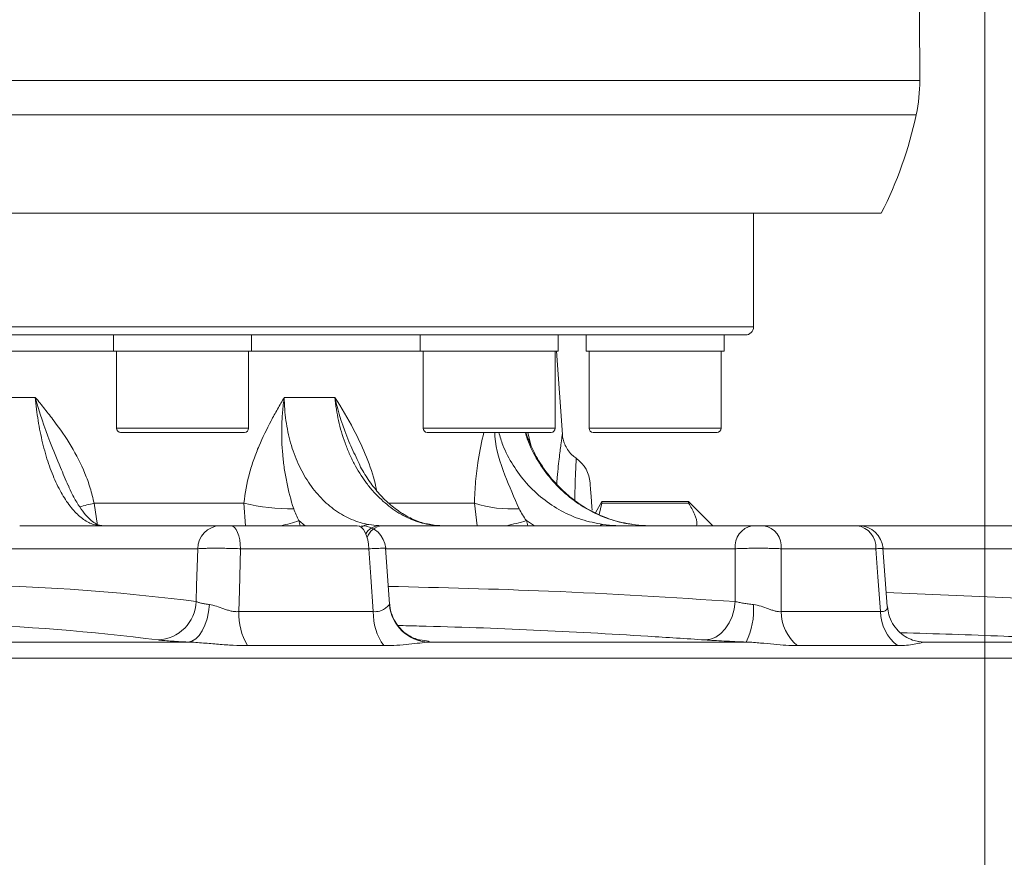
# Model space of a CAD drawing. Header units: millimetres. Extents: x 0 to 8410, y 0 to 5940.
# Tile 16 of 256: x 1322 to 1444, y 1484 to 1587. Entities that reach past the tile are written whole.
import ezdxf

# ---------------------------------------------------------------- set-up
doc = ezdxf.new("R2010")
doc.units = ezdxf.units.MM
doc.header["$LTSCALE"] = 10
doc.styles.add('SLDTEXTSTYLE0', font='TXT', dxfattribs={"width": 0.605})
doc.dimstyles.new('SLDDIMSTYLE0', dxfattribs={"dimtxt": 50, "dimasz": 50, "dimexe": 0, "dimexo": 0.0625, "dimgap": 12.5, "dimtad": 1, "dimtoh": 1, "dimdec": 1, "dimrnd": 1e-09, "dimzin": 12, "dimdsep": 46, "dimtxsty": 'SLDTEXTSTYLE0', "dimsah": 1, "dimcen": 0.09, "dimadec": 0, "dimazin": 0, "dimtfac": 1, "dimtofl": 0, "dimtmove": 0, "dimatfit": 3, "dimfxl": 0, "dimfrac": 2, "dimtolj": 1, "dimtzin": 12, "dimarcsym": 0})

# ---------------------------------------------------------------- blocks, each defined once
blk = doc.blocks.new('*D2')
at = {"color": 7, "linetype": 'Continuous', "lineweight": 0}
for p, q in [((1441.19, 1878.04), (1441.19, 1213.4)), ((1266.19, 1248.39), (1266.19, 1213.4)), ((1441.19, 1228.4), (1266.19, 1228.4))]:
    blk.add_line(p, q, dxfattribs=at)
for points in [[(1266.19, 1228.4), (1316.19, 1220.9), (1316.19, 1235.9)], [(1441.19, 1228.4), (1391.19, 1235.9), (1391.19, 1220.9)]]:
    blk.add_solid(points, dxfattribs=at)
at = {"color": 7, "linetype": 'Continuous', "lineweight": 0, "insert": (1296.4, 1292.85), "char_height": 50, "attachment_point": 1, "style": 'SLDTEXTSTYLE0'}
blk.add_mtext('175', dxfattribs=at)
blk = doc.blocks.new('*D8')
at = {"color": 7, "linetype": 'Continuous', "lineweight": 0}
for p, q in [((1441.19, 1878.04), (715.54, 1878.04)), ((730.54, 1878.04), (730.54, 1383.04)), ((1102.29, 1383.04), (715.54, 1383.04))]:
    blk.add_line(p, q, dxfattribs=at)
for points in [[(730.54, 1878.04), (723.04, 1828.04), (738.04, 1828.04)], [(730.54, 1383.04), (738.04, 1433.04), (723.04, 1433.04)]]:
    blk.add_solid(points, dxfattribs=at)
at = {"color": 7, "linetype": 'Continuous', "lineweight": 0, "insert": (666.09, 1573.26), "char_height": 50, "attachment_point": 1, "rotation": 90, "style": 'SLDTEXTSTYLE0'}
blk.add_mtext('495', dxfattribs=at)
blk = doc.blocks.new('*D9')
at = {"color": 7, "linetype": 'Continuous', "lineweight": 0}
for p, q in [((1441.19, 3305.04), (615.54, 3305.04)), ((630.54, 3305.04), (630.54, 1383.04)), ((1102.29, 1383.04), (615.54, 1383.04))]:
    blk.add_line(p, q, dxfattribs=at)
for points in [[(630.54, 3305.04), (623.04, 3255.04), (638.04, 3255.04)], [(630.54, 1383.04), (638.04, 1433.04), (623.04, 1433.04)]]:
    blk.add_solid(points, dxfattribs=at)
at = {"color": 7, "linetype": 'Continuous', "lineweight": 0, "insert": (566.09, 2267.66), "char_height": 50, "attachment_point": 1, "rotation": 90, "style": 'SLDTEXTSTYLE0'}
blk.add_mtext('1922', dxfattribs=at)

msp = doc.modelspace()

# ---------------------------------------------------------------- linework, layer by layer
at = {"color": 8, "linetype": 'Continuous', "lineweight": 0}
for p, q in [((1099.254925, 1579.920769), (1433.188785, 1579.920769)), ((1432.745863, 1575.692177), (1099.837053, 1575.692177)), ((1119.690779, 1549.544767), (1412.690792, 1549.544767)), ((1315.662693, 1540.85891), (1324.143559, 1540.85891)), ((1354.831967, 1540.85891), (1361.084331, 1540.85891)), ((1334.168907, 1537.044764), (1334.788147, 1537.044764)), ((1334.788147, 1537.044764), (1350.438911, 1537.044764)), ((1371.967126, 1537.044764), (1374.349806, 1537.044764)), ((1374.349806, 1537.044764), (1388.237122, 1537.044764)), ((1392.423365, 1537.044764), (1397.445235, 1537.044764)), ((1397.445235, 1537.044764), (1408.693362, 1537.044764)), ((1384.858731, 1536.54477), (1385.239381, 1534.971282)), ((1331.386644, 1527.810335), (1349.876817, 1527.810335)), ((1331.386644, 1527.810335), (1331.805106, 1525.052116)), ((1350.061219, 1525.044769), (1349.876817, 1527.810335)), ((1367.806505, 1527.810335), (1378.279012, 1527.810335)), ((1378.635567, 1525.044769), (1378.279012, 1527.810335)), ((1356.654253, 1525.667295), (1356.789652, 1525.044769)), ((1357.422154, 1525.044769), (1356.654253, 1525.667295)), ((1372.664001, 1525.1932), (1372.889485, 1525.171787)), ((1384.684306, 1525.667295), (1384.871904, 1525.044769)), ((1385.670405, 1525.044769), (1384.684306, 1525.667295)), ((1395.710755, 1525.053218), (1395.623211, 1525.044769)), ((1344.165806, 1522.201777), (1319.455627, 1522.201777)), ((1365.25761, 1522.201777), (1349.454138, 1522.201777)), ((1410.418827, 1522.201777), (1367.335323, 1522.201777)), ((1427.771468, 1522.201777), (1416.120637, 1522.201777)), ((1454.714451, 1522.201777), (1428.639669, 1522.201777)), ((1429.04197, 1516.799197), (1454.9045, 1515.702486)), ((1367.812913, 1515.328825), (1367.79489, 1515.397296)), ((1349.229906, 1514.458448), (1365.821335, 1514.458448)), ((1416.12019, 1514.458448), (1428.351927, 1514.458448)), ((1295.405125, 1510.703907), (1342.993665, 1510.703907)), ((1367.118064, 1510.269582), (1350.310694, 1510.269582)), ((1372.628424, 1510.703907), (1411.799852, 1510.703907)), ((1430.462513, 1510.269582), (1418.071587, 1510.269582)), ((1433.049966, 1510.762081), (1433.647562, 1510.703907)), ((1433.054943, 1510.768116), (1433.647562, 1510.703907)), ((1433.647562, 1510.703907), (1458.438385, 1510.703907)), ((1469.672996, 1508.705899), (1193.908948, 1508.705899))]:
    msp.add_line(p, q, dxfattribs=at)
at = {"color": 7, "linetype": 'Continuous', "lineweight": 0}
for p, q in [((1428.447861, 1563.544765), (1104.723099, 1563.544765)), ((1412.690792, 1549.544767), (1412.690792, 1563.544765)), ((1411.69079, 1548.544765), (1120.690781, 1548.544765)), ((1333.803911, 1548.544765), (1333.803911, 1546.544761)), ((1350.803908, 1546.544761), (1350.803908, 1548.544765)), ((1371.602122, 1548.544765), (1371.602122, 1546.544761)), ((1388.602126, 1546.544761), (1388.602126, 1548.544765)), ((1392.058376, 1548.544765), (1392.058376, 1546.544761)), ((1409.058366, 1546.544761), (1409.058366, 1548.544765)), ((1301.418159, 1546.544761), (1333.803911, 1546.544761)), ((1333.803911, 1546.544761), (1334.450934, 1546.544761)), ((1334.168907, 1546.544761), (1334.168907, 1537.044764)), ((1334.450934, 1546.544761), (1350.803908, 1546.544761)), ((1350.438911, 1537.044764), (1350.438911, 1546.544761)), ((1350.803908, 1546.544761), (1371.602122, 1546.544761)), ((1371.602122, 1546.544761), (1374.091718, 1546.544761)), ((1371.967126, 1546.544761), (1371.967126, 1537.044764)), ((1374.091718, 1546.544761), (1388.602126, 1546.544761)), ((1388.237122, 1537.044764), (1388.237122, 1546.544761)), ((1389.129262, 1536.27421), (1388.411078, 1546.544761)), ((1392.058376, 1546.544761), (1397.305567, 1546.544761)), ((1392.423365, 1546.544761), (1392.423365, 1537.044764)), ((1397.305567, 1546.544761), (1409.058366, 1546.544761)), ((1408.693362, 1537.044764), (1408.693362, 1546.544761)), ((1335.250091, 1536.54477), (1334.668908, 1536.54477)), ((1349.93891, 1536.54477), (1335.250091, 1536.54477)), ((1374.703359, 1536.54477), (1372.467119, 1536.54477)), ((1387.737121, 1536.54477), (1374.703359, 1536.54477)), ((1397.636581, 1536.54477), (1392.923374, 1536.54477)), ((1408.193368, 1536.54477), (1397.636581, 1536.54477)), ((1394.000191, 1528.04476), (1393.19079, 1526.642844)), ((1394.000191, 1527.819023), (1393.643696, 1526.423812)), ((1404.690791, 1528.04476), (1394.000191, 1528.04476)), ((1394.000191, 1528.04476), (1394.000191, 1527.819023)), ((1394.000191, 1527.819023), (1404.690791, 1527.819023)), ((1407.690782, 1525.044769), (1404.690791, 1528.04476)), ((1404.690791, 1527.819023), (1404.690791, 1528.04476)), ((1322.223466, 1525.044769), (1346.933644, 1525.044769)), ((1332.163211, 1525.053218), (1332.30507, 1525.048897)), ((1348.255727, 1525.044769), (1363.83174, 1525.044769)), ((1366.878781, 1525.044769), (1412.537251, 1525.044769)), ((1413.962696, 1525.044769), (1425.445843, 1525.044769)), ((1425.445843, 1525.044769), (1455.860916, 1525.044769)), ((1367.82508, 1515.399456), (1367.331181, 1522.25934)), ((1429.170806, 1515.068993), (1428.634871, 1522.266299))]:
    msp.add_line(p, q, dxfattribs=at)
at = {"color": 7, "linetype": 'Continuous', "lineweight": 0, "flags": 128}
for points in [[(1392.545361, 1530.323789), (1392.545376, 1530.32361), (1392.559159, 1530.126408), (1392.598647, 1529.561714), (1392.663021, 1528.641179), (1392.750937, 1527.383805), (1392.780516, 1526.96082)], [(1363.83174, 1525.044769), (1364.101123, 1524.990887), (1364.360835, 1524.831191), (1364.601534, 1524.571419), (1364.814591, 1524.220884), (1364.992346, 1523.792193), (1365.128409, 1523.300737), (1365.217905, 1522.764176), (1365.25761, 1522.201777)]]:
    msp.add_lwpolyline(points, dxfattribs=at)
at = {"color": 8, "linetype": 'Continuous', "lineweight": 0, "flags": 128}
for points in [[(1331.364158, 1525.1932), (1331.866022, 1525.137648), (1332.058091, 1525.086895)], [(1348.255727, 1525.044769), (1348.482143, 1524.990887), (1348.700423, 1524.831191), (1348.902728, 1524.571419), (1349.081796, 1524.220884), (1349.231187, 1523.792193), (1349.345554, 1523.300737), (1349.420767, 1522.764176), (1349.454138, 1522.201777)], [(1394.117836, 1525.1932), (1393.923554, 1525.137648), (1393.792737, 1525.044769)], [(1343.983833, 1515.702486), (1344.039436, 1517.68741), (1344.165806, 1522.201777)], [(1349.454138, 1522.201777), (1349.305492, 1517.067507), (1349.229906, 1514.458448)], [(1365.821335, 1514.458448), (1365.510624, 1518.727139), (1365.25761, 1522.201777)], [(1410.423208, 1515.702486), (1410.421912, 1517.68741), (1410.418827, 1522.201777)], [(1416.120637, 1522.201777), (1416.120414, 1517.067507), (1416.12019, 1514.458448)], [(1428.351927, 1514.458448), (1428.032014, 1518.727139), (1427.771468, 1522.201777)], [(1345.628489, 1515.328825), (1345.519956, 1514.427275), (1345.330004, 1513.568253), (1345.064979, 1512.780488), (1344.733756, 1512.090355), (1344.347428, 1511.520967), (1343.918916, 1511.091367), (1343.462568, 1510.815934), (1342.993665, 1510.703907)], [(1410.423208, 1515.702486), (1410.292927, 1514.766976), (1410.04071, 1513.874412), (1409.675602, 1513.056785), (1409.2107, 1512.343407), (1408.662666, 1511.759863), (1408.051152, 1511.327103), (1407.398078, 1511.060611), (1406.726885, 1510.969967)]]:
    msp.add_lwpolyline(points, dxfattribs=at)
at = {"color": 7, "linetype": 'Continuous', "lineweight": 0}
for centre, radius, start, end in [((551.550161, 1578.044765), 881.640625, 0.121917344, 1.801154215), ((1413.188835, 1579.878213), 20, 347.91857544, 0.12191734), ((1383.853301, 1586.15726), 50, 333.11187292, 347.91857544), ((1411.690786, 1549.544765), 1, 270, 0), ((1334.668908, 1537.044765), 0.5, 180, 270), ((1349.938908, 1537.044765), 0.5, 270, 0), ((1372.467123, 1537.044765), 0.5, 180, 270), ((1387.737123, 1537.044765), 0.5, 270, 0), ((1392.923369, 1537.044765), 0.5, 180, 270), ((1408.193369, 1537.044765), 0.5, 270, 0), ((1388.555103, 1530.044765), 4, 4, 54.75470531), ((1364.35527, 1522.044765), 3.000002, 4.2097805, 90.00000031), ((1425.08874, 1522.379952), 2.688638, 356.20023479, 82.36745773), ((1425.669491, 1522.044773), 2.999996, 4.32801181, 89.99993419)]:
    msp.add_arc(centre, radius, start, end, dxfattribs=at)
at = {"color": 8, "linetype": 'Continuous', "lineweight": 0}
for centre, radius, start, end in [((1338.192485, 1497.559245), 31.007224, 102.67920438, 106.05886253), ((1355.544628, 1551.194928), 24.061655, 256.37573867, 271.09689735), ((1382.867275, 1542.482396), 15.372752, 252.6344339, 273.46103859), ((1347.044224, 1522.16828), 2.878614, 92.20152489, 179.33327444), ((1350.907895, 1541.828691), 17.15259, 281.90067605, 289.57338887), ((1365.323399, 1523.513741), 1.680548, 92.0635854, 126.60251877), ((1366.651578, 1523.018961), 2.039799, 94.22421018, 149.56725353), ((1367.101555, 1522.901785), 2.154532, 95.93486819, 161.56654645), ((1374.533141, 1560.431505), 36.21597, 282.28451925, 286.27782721), ((1413.030476, 1522.466492), 2.62503, 100.8298581, 185.78770509), ((1413.49674, 1522.450614), 2.635669, 354.58254718, 79.81726529), ((1339.082758, 1515.869737), 4.903927, 272.35920344, 358.04551629), ((1372.805758, 1515.707987), 5.007222, 184.34277309, 267.97040737), ((1403.504769, 1514.685287), 9.201076, 334.36044978, 4.01063051), ((1356.8303, 1514.185599), 7.60529, 177.94400114, 210.99123021), ((1372.496938, 1514.229841), 6.679515, 178.0386647, 216.36279312), ((1421.494643, 1514.413189), 5.374643, 179.51751799, 230.43970111), ((1433.584849, 1514.468939), 5.232932, 180.11486967, 233.36819218)]:
    msp.add_arc(centre, radius, start, end, dxfattribs=at)
for points, knots in [([(1328.205425, 1529.996127), (1327.884364, 1530.736047), (1327.118063, 1532.502071), (1325.631336, 1536.0664), (1324.655302, 1539.015551), (1324.145936, 1540.850346), (1324.143559, 1540.85891)], [0, 0, 0, 0, 0.21526675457, 0.51379359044, 0.99773080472, 1, 1, 1, 1]), ([(1331.364161, 1525.193201), (1330.937661, 1525.322276), (1330.517681, 1525.53267), (1329.690115, 1526.109451), (1329.281793, 1526.47666), (1328.481023, 1527.371131), (1328.098772, 1527.886676), (1327.551443, 1528.758475), (1327.373365, 1529.065583), (1327.026044, 1529.713249), (1326.85629, 1530.054925), (1326.364166, 1531.124402), (1326.063727, 1531.884906), (1325.652941, 1533.09429), (1325.522697, 1533.508921), (1325.275758, 1534.361514), (1325.158608, 1534.80139), (1324.831559, 1536.14337), (1324.647702, 1537.05862), (1324.345612, 1538.928648), (1324.227376, 1539.883423), (1324.143559, 1540.858905)], [0, 0, 0, 0, 0.125, 0.125, 0.25, 0.25, 0.375, 0.375, 0.4375, 0.4375, 0.5, 0.5, 0.625, 0.625, 0.6875, 0.6875, 0.75, 0.75, 0.875, 0.875, 1, 1, 1, 1]), ([(1331.386641, 1527.810336), (1331.26043, 1528.44608), (1331.10096, 1529.070627), (1330.723121, 1530.299986), (1330.503815, 1530.906404), (1329.778244, 1532.671131), (1329.202381, 1533.784589), (1327.918032, 1535.923518), (1327.206998, 1536.950955), (1326.087991, 1538.442234), (1325.706202, 1538.931361), (1324.931532, 1539.900356), (1324.539587, 1540.379062), (1324.143559, 1540.858905)], [0, 0, 0, 0, 0.125, 0.125, 0.25, 0.25, 0.5, 0.5, 0.75, 0.75, 0.875, 0.875, 1, 1, 1, 1]), ([(1349.87682, 1527.810336), (1349.994943, 1529.086104), (1350.22944, 1530.305025), (1350.708207, 1532.069078), (1350.889576, 1532.647114), (1351.28773, 1533.78023), (1351.502619, 1534.330254), (1352.183865, 1535.940383), (1352.686765, 1536.960485), (1353.475139, 1538.44638), (1353.743627, 1538.934299), (1354.285623, 1539.901511), (1354.559861, 1540.382055), (1354.831966, 1540.858905)], [0, 0, 0, 0, 0.25, 0.25, 0.375, 0.375, 0.5, 0.5, 0.75, 0.75, 0.875, 0.875, 1, 1, 1, 1]), ([(1356.005246, 1527.137676), (1355.643706, 1528.232103), (1355.361809, 1529.321008), (1355.024989, 1530.982057), (1354.92767, 1531.541137), (1354.764112, 1532.664048), (1354.697714, 1533.228577), (1354.545341, 1534.934683), (1354.506049, 1536.088986), (1354.548917, 1537.852821), (1354.580226, 1538.446099), (1354.654088, 1539.344505), (1354.683194, 1539.645387), (1354.750619, 1540.250045), (1354.789207, 1540.555666), (1354.831966, 1540.858905)], [0, 0, 0, 0, 0.25, 0.25, 0.375, 0.375, 0.5, 0.5, 0.75, 0.75, 0.875, 0.875, 0.9375, 0.9375, 1, 1, 1, 1]), ([(1354.831966, 1540.858905), (1354.8364, 1540.371401), (1354.856819, 1539.886215), (1354.928486, 1538.928823), (1354.979731, 1538.45541), (1355.179028, 1537.050784), (1355.372304, 1536.135068), (1355.756171, 1534.793678), (1355.89937, 1534.354247), (1356.211819, 1533.502328), (1356.381574, 1533.08802), (1356.930864, 1531.879573), (1357.350125, 1531.119648), (1358.06166, 1530.05098), (1358.310879, 1529.709624), (1358.828018, 1529.062508), (1359.096656, 1528.755658), (1359.932369, 1527.884581), (1360.529016, 1527.369453), (1361.804419, 1526.475695), (1362.466911, 1526.108805), (1363.832385, 1525.532463), (1364.536507, 1525.322213), (1365.262881, 1525.193201)], [0, 0, 0, 0, 0.0625, 0.0625, 0.125, 0.125, 0.25, 0.25, 0.3125, 0.3125, 0.375, 0.375, 0.5, 0.5, 0.5625, 0.5625, 0.625, 0.625, 0.75, 0.75, 0.875, 0.875, 1, 1, 1, 1]), ([(1361.084331, 1540.85891), (1361.087721, 1540.853471), (1361.890236, 1539.565964), (1363.237044, 1537.351733), (1364.852776, 1533.914657), (1365.808103, 1531.36836), (1366.140923, 1529.786457), (1366.224941, 1529.387117)], [0, 0, 0, 0, 0.00159255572, 0.37699495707, 0.64389547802, 0.91010392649, 1, 1, 1, 1]), ([(1363.824267, 1533.21442), (1363.477838, 1533.946446), (1362.319265, 1536.394585), (1361.508578, 1539.015598), (1361.086302, 1540.850347), (1361.084331, 1540.85891)], [0, 0, 0, 0, 0.2980335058, 0.9967237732, 1, 1, 1, 1]), ([(1372.664001, 1525.193201), (1371.936098, 1525.322276), (1371.223756, 1525.53267), (1369.828841, 1526.109451), (1369.145043, 1526.47666), (1367.813563, 1527.371131), (1367.182819, 1527.886676), (1366.287088, 1528.758475), (1365.996957, 1529.065583), (1365.433798, 1529.713249), (1365.159953, 1530.054925), (1364.370484, 1531.124402), (1363.894542, 1531.884906), (1363.253341, 1533.09429), (1363.051796, 1533.508921), (1362.673421, 1534.361514), (1362.495911, 1534.80139), (1362.006781, 1536.14337), (1361.740876, 1537.05862), (1361.324583, 1538.928648), (1361.174189, 1539.883423), (1361.084334, 1540.858905)], [0, 0, 0, 0, 0.125, 0.125, 0.25, 0.25, 0.375, 0.375, 0.4375, 0.4375, 0.5, 0.5, 0.625, 0.625, 0.6875, 0.6875, 0.75, 0.75, 0.875, 0.875, 1, 1, 1, 1]), ([(1378.279012, 1527.810335), (1378.315277, 1528.713696), (1378.388744, 1530.543735), (1378.774593, 1533.524832), (1379.191803, 1535.421776), (1379.438791, 1536.54477)], [0, 0, 0, 0, 0.2845549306, 0.5764553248, 1, 1, 1, 1]), ([(1380.782302, 1536.54477), (1380.791917, 1536.375353), (1380.895727, 1534.546238), (1381.915543, 1531.400073), (1383.188571, 1528.513492), (1383.795325, 1527.137682)], [0, 0, 0, 0, 0.0507155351, 0.5475494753, 1, 1, 1, 1]), ([(1381.295878, 1536.54477), (1381.447631, 1536.018216), (1381.86048, 1534.585712), (1383.014503, 1532.453635), (1384.660073, 1530.213754), (1386.671313, 1528.319398), (1388.954969, 1526.812541), (1391.456014, 1525.711457), (1393.230558, 1525.365953), (1394.117836, 1525.1932)], [0, 0, 0, 0, 0.0882833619, 0.2401773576, 0.3920704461, 0.5440472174, 0.6960240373, 0.8480111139, 1, 1, 1, 1]), ([(1397.754256, 1525.1932), (1396.876989, 1525.361976), (1395.09701, 1525.704423), (1392.576876, 1526.801527), (1390.229947, 1528.308321), (1388.163031, 1530.195158), (1386.422404, 1532.440439), (1385.184473, 1534.571451), (1384.716445, 1536.018181), (1384.54609, 1536.54477)], [0, 0, 0, 0, 0.1498319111, 0.3040096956, 0.4538245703, 0.6079979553, 0.757735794, 0.9118192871, 1, 1, 1, 1]), ([(1388.432193, 1530.174121), (1388.45232, 1530.443172), (1388.555672, 1531.824772), (1388.763824, 1533.588909), (1388.980732, 1535.342588), (1389.110233, 1536.237834), (1389.113806, 1536.263054), (1389.115248, 1536.273226)], [0, 0, 0, 0, 0.0633163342, 0.3251361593, 0.5721839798, 0.8274383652, 1, 1, 1, 1]), ([(1390.831735, 1533.263758), (1390.831423, 1533.257082), (1390.830669, 1533.24092), (1390.790477, 1532.424872), (1390.729695, 1530.921785), (1390.674017, 1529.445762), (1390.654889, 1528.407526), (1390.650812, 1528.186262)], [0, 0, 0, 0, 0.18138501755, 0.43916998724, 0.70552328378, 0.93724259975, 1, 1, 1, 1]), ([(1349.45414, 1522.201772), (1349.209569, 1522.212414), (1348.958566, 1522.221839), (1348.444217, 1522.238356), (1348.177852, 1522.245505), (1347.648818, 1522.256947), (1347.386774, 1522.261265), (1346.867602, 1522.267111), (1346.609572, 1522.268604), (1346.120983, 1522.268615), (1345.887476, 1522.267179), (1345.442686, 1522.261338), (1345.236315, 1522.256978), (1344.861845, 1522.245626), (1344.691271, 1522.238546), (1344.394062, 1522.221892), (1344.268349, 1522.212414), (1344.165807, 1522.201772)], [0, 0, 0, 0, 0.125, 0.125, 0.25, 0.25, 0.375, 0.375, 0.5, 0.5, 0.625, 0.625, 0.75, 0.75, 0.875, 0.875, 1, 1, 1, 1]), ([(1416.120638, 1522.201772), (1415.9353, 1522.212414), (1415.734072, 1522.221839), (1415.301123, 1522.238356), (1415.066571, 1522.245505), (1414.580424, 1522.256947), (1414.329685, 1522.261265), (1413.812964, 1522.267111), (1413.545759, 1522.268604), (1413.019047, 1522.268615), (1412.75671, 1522.267179), (1412.234135, 1522.261338), (1411.979526, 1522.256978), (1411.492191, 1522.245626), (1411.256149, 1522.238546), (1410.813073, 1522.221892), (1410.607748, 1522.212414), (1410.418833, 1522.201772)], [0, 0, 0, 0, 0.125, 0.125, 0.25, 0.25, 0.375, 0.375, 0.5, 0.5, 0.625, 0.625, 0.75, 0.75, 0.875, 0.875, 1, 1, 1, 1]), ([(1367.668975, 1517.567635), (1374.254176, 1517.410145), (1388.521969, 1517.068922), (1402.757817, 1516.180736), (1410.423208, 1515.702486)], [0, 0, 0, 0, 0.4615431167, 1, 1, 1, 1]), ([(1343.983835, 1515.702484), (1344.064667, 1515.665042), (1344.160638, 1515.628855), (1344.382653, 1515.558985), (1344.509738, 1515.525113), (1344.787559, 1515.461843), (1344.938705, 1515.43224), (1345.265711, 1515.377174), (1345.443382, 1515.351518), (1345.628486, 1515.328827)], [0, 0, 0, 0, 0.25, 0.25, 0.5, 0.5, 0.75, 0.75, 1, 1, 1, 1]), ([(1345.628486, 1515.328827), (1345.907795, 1515.294586), (1346.190177, 1515.214163), (1346.771874, 1515.0204), (1347.072831, 1514.905205), (1347.526314, 1514.746685), (1347.678638, 1514.695876), (1347.987529, 1514.603966), (1348.145563, 1514.562571), (1348.460059, 1514.49762), (1348.616001, 1514.47407), (1348.925603, 1514.448999), (1349.080217, 1514.44766), (1349.229906, 1514.458448)], [0, 0, 0, 0, 0.25, 0.25, 0.5, 0.5, 0.625, 0.625, 0.75, 0.75, 0.875, 0.875, 1, 1, 1, 1]), ([(1365.821332, 1514.458448), (1366.108343, 1514.436923), (1366.369847, 1514.464499), (1366.71947, 1514.561932), (1366.827844, 1514.603234), (1367.025747, 1514.695488), (1367.115624, 1514.746427), (1367.361815, 1514.905077), (1367.496231, 1515.020077), (1367.701676, 1515.214225), (1367.773681, 1515.294625), (1367.812912, 1515.328827)], [0, 0, 0, 0, 0.25, 0.25, 0.375, 0.375, 0.5, 0.5, 0.75, 0.75, 1, 1, 1, 1]), ([(1410.423205, 1515.702484), (1410.574526, 1515.665042), (1410.73672, 1515.628855), (1411.082709, 1515.558985), (1411.267834, 1515.525113), (1411.649844, 1515.461843), (1411.847529, 1515.43224), (1412.256392, 1515.377174), (1412.469603, 1515.351518), (1412.683319, 1515.328827)], [0, 0, 0, 0, 0.25, 0.25, 0.5, 0.5, 0.75, 0.75, 1, 1, 1, 1]), ([(1412.683319, 1515.328827), (1413.005803, 1515.294586), (1413.316133, 1515.214163), (1413.927908, 1515.0204), (1414.230557, 1514.905205), (1414.665688, 1514.746685), (1414.808433, 1514.695876), (1415.090566, 1514.603966), (1415.231214, 1514.562571), (1415.503116, 1514.49762), (1415.633996, 1514.47407), (1415.885594, 1514.448999), (1416.006998, 1514.44766), (1416.120192, 1514.458448)], [0, 0, 0, 0, 0.25, 0.25, 0.5, 0.5, 0.625, 0.625, 0.75, 0.75, 0.875, 0.875, 1, 1, 1, 1]), ([(1428.351927, 1514.458448), (1428.526038, 1514.462226), (1428.774326, 1514.467614), (1429.083093, 1514.663828), (1429.249906, 1514.926718), (1429.179928, 1515.045637), (1429.170463, 1515.061721)], [0, 0, 0, 0, 0.3207322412, 0.457375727, 0.9266084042, 1, 1, 1, 1]), ([(1406.726885, 1510.969967), (1404.378008, 1511.123995), (1392.633068, 1511.894169), (1380.010747, 1512.494899), (1369.72762, 1512.723644), (1368.865002, 1512.742833)], [0, 0, 0, 0, 0.1863401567, 0.9317446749, 1, 1, 1, 1]), ([(1452.773813, 1510.969967), (1449.700904, 1511.130908), (1442.390275, 1511.513796), (1435.070392, 1511.731656), (1430.827308, 1511.857942)], [0, 0, 0, 0, 0.420334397, 1, 1, 1, 1]), ([(1342.993662, 1510.703906), (1342.580308, 1510.723381), (1342.18255, 1510.744159), (1341.448202, 1510.786659), (1341.107704, 1510.808551), (1340.480193, 1510.853582), (1340.192141, 1510.876855), (1339.68778, 1510.923287), (1339.469136, 1510.946586), (1339.284624, 1510.969965)], [0, 0, 0, 0, 0.25, 0.25, 0.5, 0.5, 0.75, 0.75, 1, 1, 1, 1]), ([(1350.310692, 1510.269578), (1349.73362, 1510.269578), (1349.146235, 1510.284964), (1347.9497, 1510.342567), (1347.340879, 1510.38486), (1346.113927, 1510.482847), (1345.490917, 1510.53912), (1344.241986, 1510.641001), (1343.618117, 1510.68778), (1342.993662, 1510.703906)], [0, 0, 0, 0, 0.25, 0.25, 0.5, 0.5, 0.75, 0.75, 1, 1, 1, 1]), ([(1372.628425, 1510.703906), (1372.317124, 1510.687787), (1371.94514, 1510.641002), (1371.125385, 1510.539013), (1370.678528, 1510.482811), (1369.73644, 1510.384774), (1369.237799, 1510.342464), (1368.205467, 1510.284962), (1367.670705, 1510.269578), (1367.11806, 1510.269578)], [0, 0, 0, 0, 0.25, 0.25, 0.5, 0.5, 0.75, 0.75, 1, 1, 1, 1]), ([(1371.522005, 1510.969965), (1372.003097, 1510.923083), (1372.338062, 1510.876857), (1372.621943, 1510.808616), (1372.677428, 1510.786452), (1372.710908, 1510.74395), (1372.689371, 1510.723503), (1372.628425, 1510.703906)], [0, 0, 0, 0, 0.5, 0.5, 0.75, 0.75, 1, 1, 1, 1]), ([(1411.799854, 1510.703906), (1411.323792, 1510.723381), (1410.848069, 1510.744159), (1409.933563, 1510.786659), (1409.490412, 1510.808551), (1408.632384, 1510.853582), (1408.215562, 1510.876855), (1407.435361, 1510.923287), (1407.069029, 1510.946586), (1406.726889, 1510.969965)], [0, 0, 0, 0, 0.25, 0.25, 0.5, 0.5, 0.75, 0.75, 1, 1, 1, 1]), ([(1418.07158, 1510.269578), (1417.63429, 1510.269578), (1417.175857, 1510.284964), (1416.214565, 1510.342567), (1415.711904, 1510.38486), (1414.668716, 1510.482847), (1414.124146, 1510.53912), (1412.994558, 1510.641001), (1412.412238, 1510.68778), (1411.799854, 1510.703906)], [0, 0, 0, 0, 0.25, 0.25, 0.5, 0.5, 0.75, 0.75, 1, 1, 1, 1]), ([(1433.64756, 1510.703906), (1433.570012, 1510.687787), (1433.418238, 1510.641002), (1433.022901, 1510.539013), (1432.778591, 1510.482811), (1432.222752, 1510.384774), (1431.908977, 1510.342464), (1431.226948, 1510.284962), (1430.85809, 1510.269578), (1430.462516, 1510.269578)], [0, 0, 0, 0, 0.25, 0.25, 0.5, 0.5, 0.75, 0.75, 1, 1, 1, 1])]:
    msp.add_open_spline(points, degree=3, knots=knots, dxfattribs=at)
at = {"color": 7, "linetype": 'Continuous', "lineweight": 0}
for points, knots in [([(1397.678632, 1525.23309), (1397.530322, 1525.246912), (1396.663824, 1525.327669), (1395.108902, 1525.785539), (1393.066797, 1526.598468), (1391.150319, 1527.730848), (1389.387763, 1529.116283), (1387.812401, 1530.738759), (1386.464246, 1532.575107), (1385.361407, 1534.51074), (1384.855128, 1535.888706), (1384.614084, 1536.54477)], [0, 0, 0, 0, 0.0255959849, 0.1495437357, 0.2736240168, 0.3969969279, 0.5202512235, 0.6433108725, 0.7658213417, 0.8885051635, 1, 1, 1, 1]), ([(1390.881013, 1533.334583), (1390.733831, 1533.429034), (1390.346204, 1533.677784), (1389.877865, 1534.23083), (1389.481817, 1534.888193), (1389.254041, 1535.525439), (1389.150642, 1535.984506), (1389.138272, 1536.226408), (1389.135819, 1536.274374)], [0, 0, 0, 0, 0.147562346, 0.3886286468, 0.6042736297, 0.7950197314, 0.9593549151, 1, 1, 1, 1]), ([(1372.878436, 1525.207997), (1372.714279, 1525.227191), (1372.020181, 1525.308349), (1370.790204, 1525.773145), (1369.236499, 1526.586977), (1367.771172, 1527.710244), (1366.405493, 1529.079494), (1365.191637, 1530.684655), (1364.320977, 1532.080872), (1363.92489, 1532.978754), (1363.821488, 1533.213154)], [0, 0, 0, 0, 0.048599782, 0.2054930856, 0.3591218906, 0.510150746, 0.6568739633, 0.8036230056, 0.9487341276, 1, 1, 1, 1]), ([(1332.026239, 1525.103107), (1332.007696, 1525.106618), (1331.896617, 1525.12765), (1331.524586, 1525.311626), (1330.90178, 1525.779348), (1330.181226, 1526.546169), (1329.432861, 1527.604907), (1328.766288, 1528.748362), (1328.380047, 1529.635633), (1328.220382, 1530.002415)], [0, 0, 0, 0, 0.03302915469, 0.19785555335, 0.37304044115, 0.54456604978, 0.71161905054, 0.88078856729, 1, 1, 1, 1]), ([(1405.67464, 1525.044769), (1405.679897, 1525.073875), (1405.766229, 1525.551839), (1405.466593, 1526.500728), (1404.951788, 1527.37552), (1404.690791, 1527.819023)], [0, 0, 0, 0, 0.0309792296, 0.5087247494, 1, 1, 1, 1]), ([(1332.309347, 1525.051847), (1332.285256, 1525.052551), (1332.155039, 1525.056354), (1332.101694, 1525.077721), (1332.058217, 1525.095135)], [0, 0, 0, 0, 0.1850029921, 1, 1, 1, 1]), ([(1332.428742, 1525.045842), (1332.401811, 1525.044599), (1332.363583, 1525.042834), (1332.320654, 1525.050206), (1332.307968, 1525.052384)], [0, 0, 0, 0, 0.7044873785, 1, 1, 1, 1]), ([(1346.933647, 1525.044765), (1346.984727, 1525.044765), (1347.06049, 1525.044765), (1347.247555, 1525.044765), (1347.360844, 1525.044765), (1347.605252, 1525.044765), (1347.737969, 1525.044765), (1348.002674, 1525.044765), (1348.133399, 1525.044765), (1348.255731, 1525.044765)], [0, 0, 0, 0, 0.25, 0.25, 0.5, 0.5, 0.75, 0.75, 1, 1, 1, 1]), ([(1374.00556, 1525.059343), (1373.931363, 1525.060502), (1373.533785, 1525.066717), (1373.182299, 1525.139039), (1372.896407, 1525.197864)], [0, 0, 0, 0, 0.1866212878, 1, 1, 1, 1]), ([(1412.537246, 1525.044765), (1412.631629, 1525.044765), (1412.744548, 1525.044765), (1412.988224, 1525.044765), (1413.121413, 1525.044765), (1413.38489, 1525.044765), (1413.517008, 1525.044765), (1413.760089, 1525.044765), (1413.87011, 1525.044765), (1413.962698, 1525.044765)], [0, 0, 0, 0, 0.25, 0.25, 0.5, 0.5, 0.75, 0.75, 1, 1, 1, 1]), ([(1367.290851, 1522.256449), (1367.303332, 1522.260568), (1367.340969, 1522.272987), (1366.91333, 1522.266544), (1366.177174, 1522.242224), (1365.528163, 1522.213677), (1365.25761, 1522.201777)], [0, 0, 0, 0, 0.1546079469, 0.4662067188, 0.777477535, 1, 1, 1, 1]), ([(1428.612936, 1522.264481), (1428.626532, 1522.264367), (1428.683874, 1522.263889), (1428.381622, 1522.241377), (1427.950987, 1522.213428), (1427.771468, 1522.201777)], [0, 0, 0, 0, 0.1534305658, 0.6470888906, 1, 1, 1, 1]), ([(1371.6092, 1510.936275), (1371.615221, 1510.935359), (1371.638002, 1510.931891), (1371.521374, 1510.952492), (1371.199729, 1511.037562), (1370.655728, 1511.241199), (1369.970518, 1511.623404), (1369.251666, 1512.212877), (1368.588449, 1513.019657), (1368.102043, 1514.023555), (1367.851162, 1514.849894), (1367.860754, 1515.317517), (1367.86231, 1515.393362)], [0, 0, 0, 0, 0.029216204, 0.1105435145, 0.1831990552, 0.2755577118, 0.387625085, 0.5157895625, 0.6572135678, 0.8101523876, 0.9692081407, 1, 1, 1, 1]), ([(1433.053482, 1510.774374), (1432.803149, 1510.823169), (1432.248827, 1510.931218), (1431.356148, 1511.376763), (1430.497846, 1512.067616), (1429.805517, 1512.984747), (1429.335877, 1514.010223), (1429.256242, 1514.734284), (1429.21925, 1515.070632)], [0, 0, 0, 0, 0.1386208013, 0.3069530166, 0.482036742, 0.6612751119, 0.8426516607, 1, 1, 1, 1])]:
    msp.add_open_spline(points, degree=3, knots=knots, dxfattribs=at)
at = {"color": 8, "linetype": 'Continuous', "lineweight": 0}
for points in [[(1356.005246, 1527.137676), (1356.175123, 1526.62344), (1356.395451, 1526.133759), (1356.654256, 1525.667289)], [(1383.795325, 1527.137676), (1384.046049, 1526.62344), (1384.345085, 1526.133759), (1384.684305, 1525.667289)], [(1332.16321, 1525.05322), (1331.879183, 1525.071235), (1331.612949, 1525.117908), (1331.364161, 1525.193201)], [(1365.262881, 1525.193201), (1365.6868, 1525.117908), (1366.099703, 1525.071235), (1366.501324, 1525.05322)], [(1366.501324, 1525.05322), (1366.626972, 1525.047584), (1366.752823, 1525.044765), (1366.878784, 1525.044765)], [(1373.978845, 1525.05322), (1373.526801, 1525.071235), (1373.088603, 1525.117908), (1372.664001, 1525.193201)], [(1319.124073, 1517.665557), (1327.434204, 1517.403788), (1335.720798, 1516.749545), (1343.983835, 1515.702484)], [(1339.284624, 1510.969965), (1331.04436, 1512.01404), (1322.778357, 1512.666577), (1314.490126, 1512.9276)]]:
    msp.add_open_spline(points, degree=3, dxfattribs=at)
at = {"color": 7, "linetype": 'Continuous', "lineweight": 0}
for points in [[(1394.117832, 1525.193201), (1394.653272, 1525.117908), (1395.184294, 1525.071235), (1395.710761, 1525.05322)], [(1399.384726, 1525.05322), (1398.833484, 1525.071235), (1398.290034, 1525.117908), (1397.754258, 1525.193201)]]:
    msp.add_open_spline(points, degree=3, dxfattribs=at)

# ---------------------------------------------------------------- dimensions: what is measured, and where the dimension line sits
for base, p1, picture, middle in [((630.538944, 1383.044765), (1441.190786, 3305.044765), '*D9', (630.538944, 2344.044765)), ((730.538944, 1383.044765), (1441.190786, 1878.044765), '*D8', (730.538944, 1630.544765))]:
    dim = msp.add_linear_dim(base=base, p1=p1, p2=(1102.291642, 1383.044765), angle=90, dimstyle='SLDDIMSTYLE0', dxfattribs=at)
    dim.commit()
    dim.dimension.update_dxf_attribs({"geometry": picture, "text_midpoint": middle, "dimtype": 160})
dim = msp.add_linear_dim(base=(1266.190786, 1228.398544), p1=(1441.190786, 1878.044765), p2=(1266.190786, 1248.38779), dimstyle='SLDDIMSTYLE0', dxfattribs=at)
dim.commit()
dim.dimension.update_dxf_attribs({"geometry": '*D2', "text_midpoint": (1353.690786, 1228.398544), "dimtype": 160})

doc.saveas('drawing.dxf')
